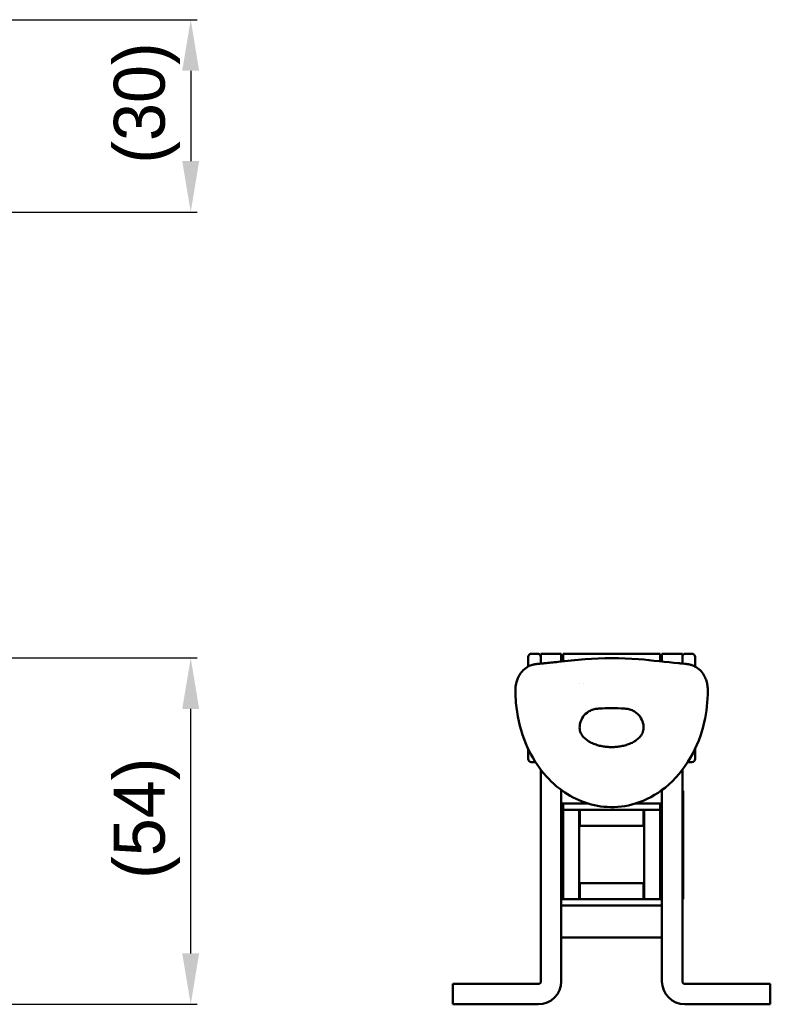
# Model space of a CAD drawing. Header units: millimetres. Extents: x 8 to 576, y -1 to 415.
# Tile 4 of 4: x 416 to 534, y 205 to 359. Entities that reach past the tile are written whole.
import ezdxf

# ---------------------------------------------------------------- set-up
doc = ezdxf.new("R2010")
doc.units = ezdxf.units.MM
doc.layers.add('Dimension (ISO)', color=7, linetype='Continuous', lineweight=25)
doc.layers.add('Visible (ISO)', color=7, linetype='Continuous', lineweight=50)
doc.styles.add('Note Text (JIS)', font='txt')
doc.dimstyles.new('Default (JIS)', dxfattribs={"dimtxt": 8, "dimasz": 8, "dimexe": 1, "dimexo": 1, "dimgap": 1.5, "dimtad": 1, "dimrnd": 1e-08, "dimdsep": 46, "dimtxsty": 'Note Text (JIS)', "dimcen": 0.09, "dimdle": 10, "dimclrd": 256, "dimclre": 256, "dimclrt": 256, "dimadec": 0, "dimazin": 2, "dimtfac": 0.4375, "dimtmove": 0, "dimatfit": 3, "dimfxl": 1, "dimtolj": 1, "dimtzin": 0, "dimlwd": -1, "dimlwe": -1, "dimarcsym": 0})

# ---------------------------------------------------------------- blocks, each defined once
blk = doc.blocks.new('*D10')
at = {"layer": 'Defpoints', "color": 0}
for p in [(397.09, 359.23), (397.09, 329.05), (443.09, 329.05)]:
    blk.add_point(p, dxfattribs=at)
at = {"layer": 'Dimension (ISO)'}
for p, q in [((398.09, 359.23), (444.09, 359.23)), ((443.09, 351.23), (443.09, 337.05)), ((398.09, 329.05), (444.09, 329.05))]:
    blk.add_line(p, q, dxfattribs=at)
for points in [[(441.76, 351.23), (444.42, 351.23), (443.09, 359.23)], [(441.76, 337.05), (444.42, 337.05), (443.09, 329.05)]]:
    blk.add_solid(points, dxfattribs=at)
at = {"layer": 'Dimension (ISO)', "insert": (431.02, 331.2), "char_height": 8, "attachment_point": 1, "rotation": 90, "style": 'Note Text (JIS)'}
blk.add_mtext('\\A1; \\fメイリオ|b0|i0;\\H8.0000;(30)', dxfattribs=at)
blk = doc.blocks.new('*D11')
at = {"layer": 'Defpoints', "color": 0}
for p in [(406.71, 259.09), (443.09, 259.09), (353.62, 204.75)]:
    blk.add_point(p, dxfattribs=at)
at = {"layer": 'Dimension (ISO)'}
for p, q in [((407.71, 259.09), (444.09, 259.09)), ((443.09, 212.75), (443.09, 251.09)), ((354.62, 204.75), (444.09, 204.75))]:
    blk.add_line(p, q, dxfattribs=at)
for points in [[(441.76, 251.09), (444.42, 251.09), (443.09, 259.09)], [(441.76, 212.75), (444.42, 212.75), (443.09, 204.75)]]:
    blk.add_solid(points, dxfattribs=at)
at = {"layer": 'Dimension (ISO)', "insert": (431.02, 218.99), "char_height": 8, "attachment_point": 1, "rotation": 90, "style": 'Note Text (JIS)'}
blk.add_mtext('\\A1; \\fメイリオ|b0|i0;\\H8.0000;(54)', dxfattribs=at)

msp = doc.modelspace()

# ---------------------------------------------------------------- linework, layer by layer
at = {"layer": 'Visible (ISO)'}
for p, q in [((497.536, 259.753), (496.536, 259.753)), ((498.036, 258.216), (498.036, 259.753)), ((498.036, 259.753), (501.236, 259.753)), ((501.236, 259.753), (501.236, 258.531)), ((501.536, 258.564), (501.536, 259.753)), ((501.536, 259.753), (516.736, 259.753)), ((516.736, 259.753), (516.736, 258.564)), ((517.036, 258.531), (517.036, 259.753)), ((517.036, 259.753), (520.236, 259.753)), ((520.236, 259.753), (520.236, 258.216)), ((520.736, 259.753), (521.736, 259.753)), ((496.036, 259.253), (496.036, 257.739)), ((500.876, 257.979), (500.876, 257.979)), ((522.236, 257.739), (522.236, 259.253)), ((501.882, 257.928), (501.882, 257.928)), ((504.126, 255.158), (504.126, 255.158)), ((504.687, 255.158), (504.687, 255.158)), ((506.89, 251.562), (506.89, 251.562)), ((496.036, 244.833), (496.036, 243.253)), ((522.236, 243.253), (522.236, 244.833)), ((497.186, 242.753), (496.536, 242.753)), ((521.086, 242.753), (521.736, 242.753)), ((498.036, 208.353), (498.036, 241.539)), ((520.236, 241.542), (520.236, 208.353)), ((501.236, 238.371), (501.236, 208.353)), ((517.036, 208.353), (517.036, 238.372)), ((520.386, 238.253), (520.236, 238.253)), ((520.386, 238.253), (520.386, 221.253)), ((505.402, 236.253), (501.236, 236.253)), ((501.536, 235.253), (501.536, 236.253)), ((501.536, 221.253), (501.536, 235.253)), ((501.536, 235.253), (504.036, 235.253)), ((504.036, 235.253), (504.036, 221.253)), ((514.236, 235.253), (504.036, 235.253)), ((504.086, 232.753), (504.086, 235.253)), ((504.136, 232.753), (504.136, 235.253)), ((517.036, 236.253), (512.873, 236.253)), ((514.136, 235.253), (514.136, 232.753)), ((514.186, 232.753), (514.186, 235.253)), ((514.236, 221.253), (514.236, 235.253)), ((514.236, 235.253), (516.736, 235.253)), ((516.736, 236.253), (516.736, 235.253)), ((516.736, 235.253), (516.736, 221.253)), ((514.236, 232.753), (504.036, 232.753)), ((514.236, 223.753), (504.036, 223.753)), ((504.086, 221.253), (504.086, 223.753)), ((504.136, 222.696), (504.136, 223.753)), ((504.136, 221.267), (504.136, 222.696)), ((514.136, 223.753), (514.136, 222.696)), ((514.136, 222.696), (514.136, 221.267)), ((514.186, 221.253), (514.186, 223.753)), ((501.536, 221.253), (501.236, 221.253)), ((504.036, 221.253), (501.536, 221.253)), ((504.086, 221.253), (504.036, 221.253)), ((514.186, 221.253), (504.086, 221.253)), ((514.136, 221.267), (504.136, 221.267)), ((514.186, 221.253), (514.236, 221.253)), ((516.736, 221.253), (514.236, 221.253)), ((516.736, 221.253), (517.036, 221.253)), ((520.236, 221.253), (520.386, 221.253)), ((517.036, 220.253), (501.236, 220.253)), ((517.036, 215.253), (501.236, 215.253)), ((484.236, 207.953), (484.236, 204.753)), ((489.236, 207.953), (484.236, 207.953)), ((489.236, 207.953), (497.636, 207.953)), ((520.636, 207.953), (529.036, 207.953)), ((534.036, 207.953), (529.036, 207.953)), ((534.036, 204.753), (534.036, 207.953)), ((484.236, 204.753), (489.236, 204.753)), ((497.636, 204.753), (489.236, 204.753)), ((529.036, 204.753), (520.636, 204.753)), ((529.036, 204.753), (534.036, 204.753))]:
    msp.add_line(p, q, dxfattribs=at)
for centre, radius, start, end in [((496.536, 259.253), 0.5, 90, 180), ((497.536, 259.253), 0.5, 0, 90), ((520.736, 259.253), 0.5, 90, 180), ((521.736, 259.253), 0.5, 0, 90), ((496.536, 243.253), 0.5, 180, 270), ((521.736, 243.253), 0.5, 270, 0), ((497.636, 208.353), 3.6, 270, 0), ((497.636, 208.353), 0.4, 270, 0), ((520.636, 208.353), 3.6, 180, 270), ((520.636, 208.353), 0.4, 180, 270)]:
    msp.add_arc(centre, radius, start, end, dxfattribs=at)
for points, knots in [([(494.046, 253.952), (494.046, 254.395), (494.087, 254.706), (494.228, 255.388), (494.336, 255.785), (494.658, 256.407), (494.774, 256.595), (495.116, 257.043), (495.376, 257.302), (495.95, 257.711), (496.273, 257.873), (496.651, 257.997), (496.714, 258.015), (496.83, 258.046), (496.883, 258.059), (496.986, 258.081), (497.032, 258.089), (497.104, 258.102), (497.131, 258.106), (497.208, 258.119), (497.25, 258.124), (497.449, 258.152), (497.715, 258.189), (498.263, 258.236), (498.482, 258.25), (498.716, 258.259)], [0, 0, 0, 0, 0.2043795, 0.2043795, 0.3958374, 0.3958374, 0.4748261, 0.4748261, 0.5905136, 0.5905136, 0.699687, 0.699687, 0.7217928, 0.7217928, 0.7429091, 0.7429091, 0.7693633, 0.7693633, 0.7964067, 0.7964067, 0.8562977, 0.8562977, 1.0390491, 1.0390491, 1.1412426, 1.1412426, 1.1412426, 1.1412426]), ([(498.614, 258.255), (499.292, 258.318), (500.015, 258.397), (502.113, 258.627), (503.529, 258.788), (507.712, 259.13), (510.619, 259.127), (515.538, 258.721), (517.728, 258.436), (519.659, 258.255)], [0.0108988, 0.0108988, 0.0108988, 0.0108988, 0.244002, 0.244002, 0.6823317, 0.6823317, 1.5228102, 1.5228102, 2.1865019, 2.1865019, 2.1865019, 2.1865019]), ([(519.561, 258.258), (519.856, 258.248), (520.129, 258.227), (520.562, 258.185), (520.739, 258.163), (520.925, 258.138), (520.978, 258.131), (521.072, 258.117), (521.109, 258.112), (521.199, 258.097), (521.239, 258.09), (521.327, 258.072), (521.363, 258.064), (521.462, 258.041), (521.528, 258.024), (521.685, 257.977), (521.778, 257.945), (522.05, 257.839), (522.228, 257.75), (522.691, 257.468), (522.959, 257.242), (523.412, 256.736), (523.594, 256.453), (523.855, 255.936), (523.941, 255.7), (524.09, 255.203), (524.137, 254.958), (524.2, 254.518), (524.226, 254.253), (524.226, 253.952)], [0, 0, 0, 0, 0.1293894, 0.1293894, 0.2408496, 0.2408496, 0.3098427, 0.3098427, 0.3615353, 0.3615353, 0.3906665, 0.3906665, 0.4072196, 0.4072196, 0.4313706, 0.4313706, 0.4630166, 0.4630166, 0.525069, 0.525069, 0.6350251, 0.6350251, 0.7511743, 0.7511743, 0.8610901, 0.8610901, 1.0034756, 1.0034756, 1.1423283, 1.1423283, 1.1423283, 1.1423283]), ([(524.226, 253.952), (524.226, 252.321), (524.047, 250.631), (523.232, 247.074), (522.51, 245.178), (520.486, 241.676), (519.125, 240.031), (516.138, 237.636), (514.532, 236.759), (511.427, 235.813), (509.912, 235.626), (507.094, 235.784), (505.751, 236.08), (503.228, 237.059), (502.021, 237.756), (499.757, 239.515), (498.701, 240.624), (496.803, 243.216), (495.99, 244.759), (494.704, 248.192), (494.284, 250.143), (494.072, 252.697), (494.046, 253.329), (494.046, 253.952)], [0, 0, 0, 0, 0.5071847, 0.5071847, 1.1028983, 1.1028983, 1.7217568, 1.7217568, 2.2516006, 2.2516006, 2.6957859, 2.6957859, 3.0983654, 3.0983654, 3.5078845, 3.5078845, 3.9583795, 3.9583795, 4.4721395, 4.4721395, 5.0616054, 5.0616054, 5.255444, 5.255444, 5.255444, 5.255444]), ([(504.111, 248.123), (504.111, 248.474), (504.172, 248.823), (504.42, 249.501), (504.609, 249.822), (505.108, 250.398), (505.425, 250.643), (505.989, 250.925), (506.207, 251.004), (506.649, 251.109), (506.87, 251.135), (507.09, 251.138)], [0.000001, 0.000001, 0.000001, 0.000001, 0.10529939, 0.10529939, 0.21543932, 0.21543932, 0.33381183, 0.33381183, 0.4037433, 0.4037433, 0.4711572, 0.4711572, 0.4711572, 0.4711572]), ([(507.164, 251.142), (507.152, 251.141), (507.139, 251.14), (507.115, 251.138), (507.103, 251.138), (507.09, 251.138)], [0.0000021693, 0.0000021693, 0.0000021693, 0.0000021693, 0.0036829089, 0.0036829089, 0.0073648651, 0.0073648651, 0.0073648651, 0.0073648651]), ([(507.164, 251.142), (507.819, 251.206), (508.478, 251.239), (509.795, 251.239), (510.453, 251.206), (511.109, 251.142)], [0.000001, 0.000001, 0.000001, 0.000001, 0.19753547, 0.19753547, 0.39506997, 0.39506997, 0.39506997, 0.39506997]), ([(511.182, 251.138), (511.17, 251.138), (511.158, 251.138), (511.133, 251.14), (511.121, 251.141), (511.109, 251.142)], [0.0000015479, 0.0000015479, 0.0000015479, 0.0000015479, 0.0036865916, 0.0036865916, 0.0073641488, 0.0073641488, 0.0073641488, 0.0073641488]), ([(511.182, 251.138), (511.403, 251.135), (511.623, 251.109), (512.065, 251.004), (512.284, 250.925), (512.848, 250.643), (513.164, 250.398), (513.664, 249.822), (513.853, 249.501), (514.1, 248.823), (514.161, 248.474), (514.161, 248.123)], [0.000001, 0.000001, 0.000001, 0.000001, 0.06615795, 0.06615795, 0.13478552, 0.13478552, 0.25095094, 0.25095094, 0.35903728, 0.35903728, 0.46237236, 0.46237236, 0.46237236, 0.46237236]), ([(514.161, 248.123), (514.161, 247.83), (514.09, 247.556), (513.973, 247.306), (513.856, 247.057), (513.693, 246.832), (513.504, 246.632), (513.314, 246.432), (513.098, 246.257), (512.868, 246.104), (512.639, 245.952), (512.397, 245.821), (512.149, 245.71), (511.902, 245.599), (511.65, 245.507), (511.397, 245.431), (511.145, 245.354), (510.892, 245.294), (510.639, 245.246), (510.387, 245.199), (510.136, 245.164), (509.885, 245.142), (509.635, 245.119), (509.386, 245.108), (509.136, 245.108), (508.887, 245.108), (508.637, 245.119), (508.387, 245.142), (508.137, 245.164), (507.885, 245.199), (507.633, 245.246), (507.381, 245.294), (507.128, 245.354), (506.875, 245.431), (506.622, 245.507), (506.37, 245.599), (506.123, 245.71), (505.876, 245.821), (505.633, 245.952), (505.404, 246.104), (505.175, 246.257), (504.958, 246.432), (504.769, 246.632), (504.579, 246.832), (504.416, 247.057), (504.299, 247.306), (504.182, 247.556), (504.111, 247.83), (504.111, 248.123)], [0, 0, 0, 0, 0.0625, 0.0625, 0.0625, 0.125, 0.125, 0.125, 0.1875, 0.1875, 0.1875, 0.25, 0.25, 0.25, 0.3125, 0.3125, 0.3125, 0.375, 0.375, 0.375, 0.4375, 0.4375, 0.4375, 0.5, 0.5, 0.5, 0.5625, 0.5625, 0.5625, 0.625, 0.625, 0.625, 0.6875, 0.6875, 0.6875, 0.75, 0.75, 0.75, 0.8125, 0.8125, 0.8125, 0.875, 0.875, 0.875, 0.9375, 0.9375, 0.9375, 1, 1, 1, 1])]:
    msp.add_open_spline(points, degree=3, knots=knots, dxfattribs=at)
msp.add_open_spline([(519.561, 258.259), (519.559, 258.259), (519.558, 258.259), (519.556, 258.259)], degree=3, dxfattribs=at)

# ---------------------------------------------------------------- dimensions: what is measured, and where the dimension line sits
at = {"layer": 'Dimension (ISO)'}
for base, p1, p2, text, picture, middle in [((443.089, 329.048), (397.088, 359.227), (397.089, 329.048), ' \\fメイリオ|b0|i0;\\H8.0000;(30)', '*D10', (443.089, 344.138)), ((443.089, 259.087), (353.617, 204.753), (406.714, 259.087), ' \\fメイリオ|b0|i0;\\H8.0000;(54)', '*D11', (443.089, 231.92))]:
    dim = msp.add_linear_dim(base=base, p1=p1, p2=p2, angle=90, text=text, dimstyle='Default (JIS)', override={"dimgap": 1.5, "dimdec": 2, "dimtol": 0, "dimlim": 0, "dimtp": 0, "dimtm": 0, "dimtdec": 2, "dimtofl": 0, "dimatfit": 1}, dxfattribs=at)
    dim.commit()
    dim.dimension.update_dxf_attribs({"geometry": picture, "text_midpoint": middle, "dimtype": 160})

doc.saveas('drawing.dxf')
